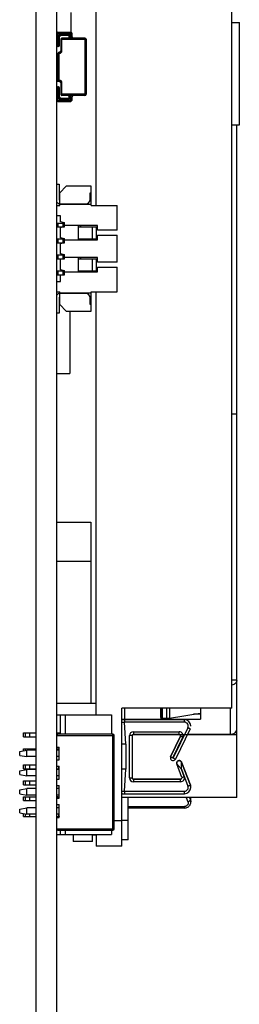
# Model space of a CAD drawing. Header units: millimetres. Extents: x 0 to 420, y 0 to 297.
# Tile 8 of 13: x 311 to 328, y 77 to 154. Entities that reach past the tile are written whole.
import ezdxf

# ---------------------------------------------------------------- set-up
doc = ezdxf.new("R2010")
doc.units = ezdxf.units.MM
doc.header["$LTSCALE"] = 23.1
doc.layers.add('00_COMPONENTS', color=7, linetype='CONTINUOUS')
doc.layers.add('05_ALL_CURVES', color=7, linetype='CONTINUOUS')

msp = doc.modelspace()

# ---------------------------------------------------------------- linework, layer by layer
at = {"layer": '00_COMPONENTS', "color": 7}
for p, q in [((312.428, 43.532), (312.428, 211.182)), ((314.028, 43.532), (314.028, 211.182)), ((327.728, 100.137), (327.728, 209.182)), ((317.128, 139.432), (317.128, 191.247)), ((315.145, 154.509), (315.145, 152.973)), ((327.728, 153.737), (328.328, 153.737)), ((328.328, 145.737), (328.328, 153.737)), ((314.128, 152.974), (315.128, 152.974)), ((314.258, 151.949), (314.258, 152.644)), ((314.342, 152.424), (314.342, 151.524)), ((314.358, 152.744), (314.898, 152.744)), ((316.228, 152.524), (314.442, 152.524)), ((314.998, 152.644), (314.998, 152.624)), ((315.228, 152.624), (315.228, 152.874)), ((316.328, 152.424), (316.328, 148.124)), ((314.158, 151.849), (314.128, 151.849)), ((314.128, 149.224), (314.128, 151.324)), ((314.242, 151.424), (314.228, 151.424)), ((314.028, 149.156), (314.155, 149.156)), ((314.158, 148.699), (314.128, 148.699)), ((314.228, 149.124), (314.242, 149.124)), ((314.258, 147.904), (314.258, 148.599)), ((314.342, 149.024), (314.342, 148.124)), ((314.898, 147.804), (314.358, 147.804)), ((316.228, 148.024), (314.442, 148.024)), ((314.998, 147.924), (314.998, 147.904)), ((315.228, 147.674), (315.228, 147.924)), ((314.128, 147.574), (315.128, 147.574)), ((327.728, 145.737), (328.328, 145.737)), ((328.128, 102.313), (328.128, 145.737)), ((314.028, 141.107), (314.208, 141.107)), ((314.208, 141.107), (314.208, 139.907)), ((314.778, 140.932), (314.278, 140.432)), ((316.728, 140.932), (314.778, 140.932)), ((316.728, 139.432), (316.728, 140.932)), ((314.278, 139.432), (314.278, 140.432)), ((316.658, 139.907), (316.658, 140.432)), ((316.658, 140.432), (316.728, 140.432)), ((314.028, 139.432), (314.278, 139.432)), ((314.278, 139.557), (316.308, 139.557)), ((314.278, 139.532), (316.728, 139.532)), ((316.728, 139.432), (318.758, 139.432)), ((318.758, 137.507), (318.758, 139.432)), ((314.328, 138.632), (314.028, 138.632)), ((314.328, 138.142), (314.328, 138.632)), ((314.028, 138.062), (314.628, 138.062)), ((314.528, 138.092), (314.328, 138.142)), ((314.528, 138.092), (314.628, 138.092)), ((314.628, 137.762), (314.628, 138.092)), ((317.228, 137.857), (314.628, 137.857)), ((315.728, 136.757), (315.728, 137.857)), ((317.228, 137.507), (317.228, 137.857)), ((314.028, 137.762), (314.628, 137.762)), ((314.328, 137.722), (314.488, 137.762)), ((314.328, 136.892), (314.328, 137.722)), ((315.728, 137.762), (317.228, 137.762)), ((316.828, 136.812), (316.828, 137.762)), ((317.128, 137.762), (317.128, 136.812)), ((318.758, 137.507), (317.228, 137.507)), ((317.228, 136.757), (317.228, 137.107)), ((317.228, 137.107), (318.758, 137.107)), ((318.758, 135.007), (318.758, 137.107)), ((314.028, 136.812), (314.628, 136.812)), ((314.028, 136.512), (314.488, 136.512)), ((314.528, 136.842), (314.328, 136.892)), ((314.328, 136.472), (314.528, 136.522)), ((314.328, 135.642), (314.328, 136.472)), ((314.528, 136.842), (314.628, 136.842)), ((314.528, 136.522), (314.628, 136.522)), ((314.628, 136.522), (314.628, 136.842)), ((314.628, 136.757), (317.228, 136.757)), ((315.728, 136.812), (317.228, 136.812)), ((314.028, 135.562), (314.628, 135.562)), ((314.528, 135.592), (314.328, 135.642)), ((314.528, 135.592), (314.628, 135.592)), ((314.628, 135.262), (314.628, 135.592)), ((314.028, 135.262), (314.628, 135.262)), ((314.328, 135.222), (314.488, 135.262)), ((314.328, 134.392), (314.328, 135.222)), ((317.228, 135.357), (314.628, 135.357)), ((315.728, 134.257), (315.728, 135.357)), ((315.728, 135.262), (317.228, 135.262)), ((316.828, 134.312), (316.828, 135.262)), ((317.128, 135.262), (317.128, 134.312)), ((317.228, 135.007), (317.228, 135.357)), ((318.758, 135.007), (317.228, 135.007)), ((314.028, 134.312), (314.628, 134.312)), ((314.028, 134.012), (314.488, 134.012)), ((314.528, 134.342), (314.328, 134.392)), ((314.328, 133.972), (314.528, 134.022)), ((314.328, 133.482), (314.328, 133.972)), ((314.528, 134.342), (314.628, 134.342)), ((314.528, 134.022), (314.628, 134.022)), ((314.628, 134.022), (314.628, 134.342)), ((314.628, 134.257), (317.228, 134.257)), ((315.728, 134.312), (317.228, 134.312)), ((317.228, 134.257), (317.228, 134.607)), ((317.228, 134.607), (318.758, 134.607)), ((318.758, 132.682), (318.758, 134.607)), ((314.028, 133.482), (314.328, 133.482)), ((314.028, 132.682), (314.278, 132.682)), ((314.278, 131.682), (314.278, 132.682)), ((316.728, 132.582), (314.278, 132.582)), ((316.308, 132.557), (314.278, 132.557)), ((316.728, 131.182), (316.728, 132.682)), ((316.728, 132.682), (318.758, 132.682)), ((317.128, 99.6), (317.128, 132.682)), ((314.208, 132.207), (314.208, 131.007)), ((314.208, 132.142), (314.278, 132.142)), ((314.278, 131.682), (314.778, 131.182)), ((316.658, 131.682), (316.658, 132.207)), ((316.728, 131.682), (316.658, 131.682)), ((314.208, 131.007), (314.028, 131.007)), ((314.778, 131.182), (316.728, 131.182)), ((315.044, 131.182), (315.044, 126.288)), ((314.028, 126.288), (315.044, 126.288)), ((314.028, 114.674), (316.695, 114.674)), ((316.695, 114.674), (316.695, 100.51)), ((314.028, 111.626), (316.695, 111.626)), ((328.128, 102.313), (327.728, 102.313)), ((328.128, 98.477), (328.128, 102.307)), ((314.028, 100.51), (317.128, 100.51)), ((319.128, 89.337), (319.128, 100.137)), ((327.728, 100.137), (319.128, 100.137)), ((319.328, 100.137), (319.328, 99.24)), ((322.178, 100.137), (322.178, 99.273)), ((322.188, 99.414), (322.188, 100.137)), ((322.288, 100.137), (322.288, 99.343)), ((325.278, 100.137), (325.278, 99.273)), ((314.028, 99.6), (318.328, 99.6)), ((314.328, 98.09), (314.328, 99.6)), ((314.728, 98.09), (314.728, 99.6)), ((318.328, 99.6), (318.328, 98.09)), ((322.188, 99.414), (322.278, 99.345)), ((322.278, 99.345), (322.804, 99.345)), ((322.288, 99.343), (322.278, 99.345)), ((322.288, 99.343), (322.663, 99.343)), ((322.87, 99.354), (325.269, 99.745)), ((325.278, 99.658), (324.736, 99.658)), ((319.236, 99.24), (319.234, 99.24)), ((319.239, 99.24), (319.236, 99.24)), ((319.247, 99.24), (319.239, 99.24)), ((319.282, 99.24), (319.247, 99.24)), ((324.028, 99.24), (319.282, 99.24)), ((319.338, 99.234), (324.028, 99.234)), ((322.178, 99.273), (325.278, 99.273)), ((324.528, 98.734), (324.528, 98.74)), ((311.428, 97.9), (311.428, 98.2)), ((311.428, 98.2), (312.428, 98.2)), ((311.428, 97.9), (312.428, 97.9)), ((311.924, 97.9), (311.924, 98.2)), ((314.028, 98.24), (314.178, 98.21)), ((314.028, 98.2), (314.328, 98.2)), ((318.428, 98.09), (314.128, 98.09)), ((314.178, 98.21), (314.328, 98.21)), ((318.528, 90.69), (318.528, 97.99)), ((319.928, 97.984), (319.928, 94.684)), ((319.965, 98.062), (328.128, 98.062)), ((323.628, 98.084), (320.028, 98.084)), ((323.718, 97.947), (322.948, 96.339)), ((322.948, 96.333), (323.718, 97.941)), ((324.477, 98.515), (323.324, 96.152)), ((324.268, 98.092), (327.628, 98.092)), ((324.475, 98.516), (324.477, 98.521)), ((327.628, 98.062), (327.628, 98.092)), ((328.128, 93.137), (328.128, 98.466)), ((314.028, 97.09), (314.228, 97.09)), ((314.228, 96.09), (314.228, 97.09)), ((311.128, 96.74), (311.695, 96.84)), ((311.128, 96.44), (311.128, 96.739)), ((311.128, 96.44), (311.695, 96.34)), ((311.428, 96.793), (311.428, 96.95)), ((311.428, 96.95), (312.428, 96.95)), ((312.428, 96.84), (311.695, 96.84)), ((312.428, 96.34), (311.695, 96.34)), ((311.924, 96.84), (311.924, 96.95)), ((314.028, 96.99), (314.178, 96.96)), ((314.028, 96.95), (314.228, 96.95)), ((314.228, 96.84), (314.028, 96.84)), ((314.228, 96.34), (314.028, 96.34)), ((314.178, 96.96), (314.228, 96.96)), ((322.928, 96.243), (322.928, 96.249)), ((311.428, 95.4), (311.428, 95.7)), ((311.428, 95.7), (312.428, 95.7)), ((311.924, 95.4), (311.924, 95.7)), ((314.028, 96.09), (314.228, 96.09)), ((314.028, 95.59), (314.228, 95.59)), ((314.228, 94.59), (314.228, 95.59)), ((323.428, 95.839), (323.428, 95.845)), ((323.822, 94.718), (323.439, 95.772)), ((324.494, 94.119), (323.805, 95.915)), ((323.805, 95.909), (324.494, 94.113)), ((311.128, 95.24), (311.695, 95.34)), ((311.128, 94.94), (311.128, 95.239)), ((311.128, 94.94), (311.695, 94.84)), ((311.428, 95.4), (312.428, 95.4)), ((312.428, 95.34), (311.695, 95.34)), ((312.428, 94.84), (311.695, 94.84)), ((314.028, 95.4), (314.228, 95.4)), ((314.178, 95.39), (314.028, 95.36)), ((314.228, 95.34), (314.028, 95.34)), ((314.228, 94.84), (314.028, 94.84)), ((314.228, 95.39), (314.178, 95.39)), ((311.428, 94.15), (311.428, 94.45)), ((311.428, 94.45), (312.428, 94.45)), ((311.428, 94.15), (312.428, 94.15)), ((311.924, 94.15), (311.924, 94.45)), ((314.028, 94.59), (314.228, 94.59)), ((314.028, 94.09), (314.228, 94.09)), ((314.228, 93.09), (314.228, 94.09)), ((323.728, 94.59), (320.028, 94.59)), ((320.028, 94.584), (323.728, 94.584)), ((324.528, 93.934), (324.528, 93.94)), ((311.128, 93.74), (311.695, 93.84)), ((311.128, 93.44), (311.128, 93.739)), ((311.128, 93.44), (311.695, 93.34)), ((311.428, 92.9), (311.428, 93.2)), ((311.428, 93.2), (312.428, 93.2)), ((312.428, 93.84), (311.695, 93.84)), ((312.428, 93.34), (311.695, 93.34)), ((311.924, 92.9), (311.924, 93.2)), ((314.228, 93.84), (314.028, 93.84)), ((314.228, 93.34), (314.028, 93.34)), ((314.028, 93.24), (314.178, 93.21)), ((314.028, 93.2), (314.228, 93.2)), ((314.178, 93.21), (314.228, 93.21)), ((319.236, 93.435), (319.238, 93.435)), ((319.238, 93.435), (319.241, 93.435)), ((319.241, 93.435), (319.243, 93.435)), ((319.243, 93.435), (319.257, 93.434)), ((319.257, 93.434), (324.028, 93.434)), ((311.428, 92.9), (312.428, 92.9)), ((314.028, 93.09), (314.228, 93.09)), ((314.028, 92.59), (314.228, 92.59)), ((314.228, 91.59), (314.228, 92.59)), ((328.128, 93.137), (319.128, 93.137)), ((319.628, 89.828), (319.628, 93.137)), ((324.528, 92.798), (324.528, 93.137)), ((311.128, 92.24), (311.695, 92.34)), ((311.128, 91.94), (311.128, 92.239)), ((311.128, 91.94), (311.695, 91.84)), ((311.428, 91.65), (311.428, 91.887)), ((311.428, 91.65), (312.428, 91.65)), ((312.428, 92.34), (311.695, 92.34)), ((312.428, 91.84), (311.695, 91.84)), ((311.924, 91.65), (311.924, 91.84)), ((314.228, 92.34), (314.028, 92.34)), ((314.228, 91.84), (314.028, 91.84)), ((314.028, 91.65), (314.228, 91.65)), ((314.178, 91.64), (314.028, 91.61)), ((314.228, 91.64), (314.178, 91.64)), ((314.208, 91.65), (314.208, 91.64)), ((324.028, 92.324), (319.628, 92.324)), ((314.028, 91.59), (314.228, 91.59)), ((314.028, 90.25), (318.328, 90.25)), ((314.128, 90.59), (318.428, 90.59)), ((314.328, 90.25), (314.328, 90.59)), ((314.728, 90.25), (314.728, 90.59)), ((315.324, 90.25), (315.324, 89.719)), ((316.823, 89.719), (316.823, 90.25)), ((316.823, 90.239), (317.128, 90.239)), ((317.128, 90.25), (317.128, 89.337)), ((318.328, 90.59), (318.328, 90.25)), ((316.823, 89.719), (315.324, 89.719)), ((319.128, 89.337), (317.128, 89.337)), ((319.628, 89.828), (319.128, 89.828))]:
    msp.add_line(p, q, dxfattribs=at)
at = {"layer": '00_COMPONENTS', "color": 4}
for p, q in [((314.028, 152.874), (315.228, 152.874)), ((314.128, 151.849), (314.128, 152.974)), ((314.158, 151.849), (314.158, 152.644)), ((314.158, 152.644), (314.258, 152.644)), ((314.342, 152.424), (316.328, 152.424)), ((314.358, 152.744), (314.358, 152.844)), ((314.358, 152.844), (314.898, 152.844)), ((314.442, 151.524), (314.442, 152.524)), ((314.898, 152.844), (314.898, 152.744)), ((314.998, 152.644), (315.098, 152.644)), ((314.998, 152.624), (315.228, 152.624)), ((315.098, 152.524), (315.098, 152.644)), ((315.128, 152.524), (315.128, 152.974)), ((316.228, 152.524), (316.228, 148.024)), ((314.258, 151.949), (314.028, 151.949)), ((314.128, 151.324), (314.242, 151.324)), ((314.228, 149.124), (314.228, 151.424)), ((314.242, 151.424), (314.242, 151.324)), ((314.442, 151.524), (314.342, 151.524)), ((314.028, 148.599), (314.258, 148.599)), ((314.128, 149.224), (314.242, 149.224)), ((314.128, 147.574), (314.128, 148.699)), ((314.158, 147.904), (314.158, 148.699)), ((314.242, 149.224), (314.242, 149.124)), ((314.342, 149.024), (314.442, 149.024)), ((314.442, 148.024), (314.442, 149.024)), ((314.258, 147.904), (314.158, 147.904)), ((316.328, 148.124), (314.342, 148.124)), ((314.358, 147.704), (314.358, 147.804)), ((314.898, 147.804), (314.898, 147.704)), ((314.998, 147.924), (315.228, 147.924)), ((315.098, 147.904), (314.998, 147.904)), ((315.098, 147.904), (315.098, 148.024)), ((315.128, 147.574), (315.128, 148.024)), ((314.028, 147.674), (315.228, 147.674)), ((314.898, 147.704), (314.358, 147.704)), ((314.118, 138.062), (314.118, 137.762)), ((314.528, 137.762), (314.528, 138.062)), ((315.757, 137.762), (315.757, 137.857)), ((315.899, 137.857), (315.899, 137.762)), ((314.118, 136.812), (314.118, 136.512)), ((314.528, 136.522), (314.528, 136.812)), ((315.757, 136.757), (315.757, 136.812)), ((315.899, 136.812), (315.899, 136.757)), ((314.118, 135.562), (314.118, 135.262)), ((314.528, 135.262), (314.528, 135.562)), ((315.757, 135.262), (315.757, 135.357)), ((315.899, 135.357), (315.899, 135.262)), ((314.118, 134.312), (314.118, 134.012)), ((314.528, 134.022), (314.528, 134.312)), ((315.757, 134.257), (315.757, 134.312)), ((315.899, 134.312), (315.899, 134.257)), ((327.728, 123.137), (328.128, 123.137)), ((322.663, 99.343), (322.663, 100.137)), ((322.87, 100.137), (322.87, 99.354)), ((327.628, 98.092), (327.628, 100.137)), ((319.238, 99.24), (319.238, 99.235)), ((319.338, 99.24), (319.328, 99.24)), ((319.338, 99.234), (319.338, 99.034)), ((319.428, 97.316), (319.338, 99.034)), ((324.028, 99.034), (319.338, 99.034)), ((324.297, 98.602), (323.145, 96.239)), ((324.028, 99.034), (324.028, 99.24)), ((311.548, 98.2), (311.548, 97.9)), ((314.028, 97.99), (318.528, 97.99)), ((314.193, 98.09), (314.193, 98.2)), ((318.428, 90.59), (318.428, 98.09)), ((319.728, 94.684), (319.728, 97.984)), ((319.928, 97.984), (319.921, 97.984)), ((320.028, 98.284), (320.028, 98.084)), ((320.028, 98.284), (323.628, 98.284)), ((323.129, 96.246), (323.898, 97.854)), ((323.628, 98.084), (323.628, 98.284)), ((323.718, 97.941), (323.718, 97.947)), ((319.428, 97.316), (319.428, 95.351)), ((311.548, 96.95), (311.548, 96.814)), ((314.193, 96.84), (314.193, 96.95)), ((322.948, 96.339), (322.948, 96.333)), ((311.548, 95.7), (311.548, 95.4)), ((314.193, 95.4), (314.193, 95.59)), ((323.801, 95.36), (323.805, 95.909)), ((323.805, 95.915), (323.805, 95.909)), ((319.338, 93.634), (319.428, 95.351)), ((323.801, 95.36), (324.308, 94.041)), ((324.01, 94.786), (323.801, 95.36)), ((311.548, 94.45), (311.548, 94.15)), ((320.028, 94.59), (320.028, 94.384)), ((323.728, 94.384), (320.028, 94.384)), ((323.728, 94.384), (323.728, 94.59)), ((324.494, 94.113), (324.494, 94.119)), ((311.548, 93.2), (311.548, 92.9)), ((314.193, 93.09), (314.193, 93.2)), ((319.338, 93.634), (319.338, 93.434)), ((319.338, 93.634), (324.028, 93.634)), ((324.028, 93.434), (324.028, 93.634)), ((319.628, 92.443), (324.028, 92.443)), ((324.028, 92.324), (324.028, 92.443)), ((324.173, 93.137), (324.308, 92.816)), ((324.421, 93.137), (324.494, 92.962)), ((324.494, 92.962), (324.494, 93.137)), ((311.548, 91.866), (311.548, 91.65)), ((314.193, 91.65), (314.193, 91.84)), ((318.528, 91.337), (319.128, 91.337)), ((319.128, 91.364), (319.628, 91.364)), ((314.028, 90.69), (318.528, 90.69))]:
    msp.add_line(p, q, dxfattribs=at)
at = {"layer": '00_COMPONENTS', "color": 7}
for points in [[(319.234, 99.24), (319.233, 99.239), (319.231, 99.239), (319.229, 99.239), (319.227, 99.239), (319.224, 99.239), (319.221, 99.239), (319.218, 99.238), (319.215, 99.238), (319.211, 99.238), (319.208, 99.237), (319.205, 99.237), (319.202, 99.236), (319.198, 99.235), (319.195, 99.235), (319.191, 99.234), (319.188, 99.233), (319.184, 99.232), (319.181, 99.231), (319.177, 99.23), (319.174, 99.229), (319.17, 99.228), (319.166, 99.226), (319.163, 99.225), (319.159, 99.223), (319.155, 99.222), (319.152, 99.22), (319.148, 99.218), (319.145, 99.216), (319.141, 99.214), (319.137, 99.212), (319.134, 99.21), (319.13, 99.208), (319.128, 99.206)], [(319.128, 93.468), (319.128, 93.468), (319.131, 93.466), (319.134, 93.464), (319.137, 93.462), (319.141, 93.46), (319.144, 93.458), (319.147, 93.457), (319.15, 93.455), (319.153, 93.454), (319.157, 93.452), (319.16, 93.451), (319.163, 93.449), (319.166, 93.448), (319.17, 93.447), (319.173, 93.446), (319.176, 93.445), (319.179, 93.444), (319.183, 93.443), (319.186, 93.442), (319.189, 93.441), (319.192, 93.44), (319.195, 93.439), (319.198, 93.439), (319.202, 93.438), (319.205, 93.437), (319.208, 93.437), (319.211, 93.437), (319.214, 93.436), (319.217, 93.436), (319.22, 93.436), (319.222, 93.435), (319.225, 93.435), (319.227, 93.435), (319.23, 93.435), (319.232, 93.435), (319.233, 93.435), (319.236, 93.435)]]:
    msp.add_lwpolyline(points, dxfattribs=at)
for centre, radius, start, end in [((314.128, 152.874), 0.1, 90, 180), ((314.358, 152.644), 0.1, 90, 180), ((314.442, 152.424), 0.1, 90, 180), ((314.898, 152.644), 0.1, 0, 90), ((314.898, 152.624), 0.1, 270, 360), ((315.128, 152.874), 0.1, 0, 90), ((315.328, 152.624), 0.1, 180, 270), ((316.228, 152.424), 0.1, 0, 90), ((314.128, 151.949), 0.1, 180, 270), ((314.158, 151.949), 0.1, 270, 360), ((314.228, 151.324), 0.1, 90, 180), ((314.242, 151.524), 0.1, 270, 360), ((314.128, 148.599), 0.1, 90, 180), ((314.228, 149.224), 0.1, 180, 270), ((314.158, 148.599), 0.1, 0, 90), ((314.242, 149.024), 0.1, 0, 90), ((314.358, 147.904), 0.1, 180, 270), ((314.442, 148.124), 0.1, 180, 270), ((314.898, 147.924), 0.1, 0, 90), ((314.898, 147.904), 0.1, 270, 360), ((315.328, 147.924), 0.1, 90, 180), ((316.228, 148.124), 0.1, 270, 360), ((314.128, 147.674), 0.1, 180, 270), ((315.128, 147.674), 0.1, 270, 360), ((314.308, 139.907), 0.35, 216.82027, 265.0829), ((314.308, 139.907), 0.1, 180, 252.5424), ((316.308, 139.907), 0.35, 270, 360), ((314.308, 132.207), 0.35, 94.9171, 143.17967), ((316.308, 132.207), 0.35, 0, 90), ((314.308, 132.207), 0.1, 107.4576, 180), ((322.665, 100.612), 1.275, 276.25579, 279.26401), ((324.028, 98.74), 0.5, 0.00091, 89.99939), ((314.128, 97.99), 0.1, 90, 180), ((318.428, 97.99), 0.1, 0, 90), ((320.028, 97.984), 0.1, 90.00302, 179.99667), ((327.628, 98.736), 0.643, 270.01373, 276.07264), ((327.838, 98.477), 0.29, 357.84468, 359.99876), ((323.138, 96.248), 0.21, 159.29504, 177.95141), ((323.137, 96.249), 0.209, 178.02318, 179.99878), ((323.137, 96.243), 0.209, 180.00067, 333.99976), ((323.136, 96.249), 0.208, 154.42314, 159.2461), ((323.628, 95.839), 0.2, 171.9953, 179.93632), ((323.628, 95.844), 0.2, 179.00251, 179.93814), ((320.028, 94.69), 0.101, 183.25534, 197.94067), ((320.028, 94.684), 0.1, 180.00333, 269.99698), ((320.028, 94.691), 0.101, 258.02027, 263.97101), ((320.028, 94.69), 0.0996, 263.96542, 269.98716), ((324.028, 93.934), 0.5, 270.00051, 359.99933), ((324.031, 93.941), 0.497, 20.38952, 21), ((324.028, 93.94), 0.5, 0.4475, 20.39077), ((324.027, 93.94), 0.5, 0.001, 0.44526), ((314.128, 90.69), 0.1, 180, 270), ((318.428, 90.69), 0.1, 270, 360)]:
    msp.add_arc(centre, radius, start, end, dxfattribs=at)
at = {"layer": '00_COMPONENTS', "color": 4}
for centre, radius, start, end in [((314.358, 152.644), 0.2, 90, 180), ((314.898, 152.644), 0.2, 0, 90), ((314.242, 151.524), 0.2, 270, 360), ((314.242, 149.024), 0.2, 0, 90), ((314.358, 147.904), 0.2, 180, 270), ((314.898, 147.904), 0.2, 270, 360), ((319.238, 99.04), 0.2, 90.00415, 123.62237), ((319.238, 99.035), 0.2, 90.00415, 123.62441), ((317.129, 162.314), 63.319, 271.80877, 271.99967), ((324.028, 98.734), 0.5, 0.64162, 89.99952), ((324.028, 98.734), 0.3, 334.00051, 89.99977), ((324.029, 98.734), 0.499, 0.00456, 0.6469), ((320.028, 97.984), 0.3, 90.00053, 179.99915), ((323.628, 97.984), 0.3, 334.41718, 89.99977), ((323.137, 96.243), 0.209, 154.41406, 177.43502), ((323.136, 96.243), 0.209, 177.43521, 179.98555), ((323.137, 96.243), 0.00889, 269.98899, 334.01073), ((320.028, 94.684), 0.3, 180.00085, 269.99947), ((323.728, 94.684), 0.3, 270.00019, 19.93507), ((323.728, 94.69), 0.1, 270.00435, 359.99588), ((323.728, 94.684), 0.1, 270.00435, 359.99588), ((324.028, 93.934), 0.3, 270.00019, 20.99952), ((324.028, 93.934), 0.5, 0.00318, 20.99696), ((321.921, 168.389), 74.8, 267.86007, 268.02168)]:
    msp.add_arc(centre, radius, start, end, dxfattribs=at)
at = {"layer": '00_COMPONENTS', "color": 7}
msp.add_ellipse((322.663, 99.475), major_axis=(1, 0), ratio=0.131334, start_param=-1.570796, end_param=-1.429257, dxfattribs=at)
for points, knots in [([(328.128, 102.307), (328.128, 102.263), (328.106, 102.171), (328.018, 102.055), (327.887, 101.969), (327.783, 101.939), (327.728, 101.93)], [0, 0, 0, 0, 0.222699, 0.46092, 0.720944, 1, 1, 1, 1]), ([(327.696, 98.096), (327.768, 98.104), (327.906, 98.142), (328.02, 98.231), (328.06, 98.284)], [0, 0, 0, 0, 0.524392, 1, 1, 1, 1]), ([(328.06, 98.284), (328.07, 98.298), (328.106, 98.352), (328.126, 98.418), (328.127, 98.466)], [0, 0, 0, 0, 0.260317, 1, 1, 1, 1]), ([(319.428, 97.316), (319.408, 97.316), (319.37, 97.315), (319.314, 97.314), (319.27, 97.312), (319.238, 97.312), (319.216, 97.311), (319.197, 97.311), (319.179, 97.31), (319.164, 97.31), (319.153, 97.31), (319.145, 97.31), (319.141, 97.31), (319.137, 97.31), (319.134, 97.31), (319.131, 97.31), (319.13, 97.31), (319.129, 97.31), (319.128, 97.31), (319.128, 97.31), (319.128, 97.31), (319.128, 97.31)], [0, 0, 0, 0, 0.195005, 0.38267, 0.55551, 0.634333, 0.707063, 0.772965, 0.831433, 0.881893, 0.923848, 0.941518, 0.956923, 0.970017, 0.980766, 0.989153, 0.995163, 0.997271, 0.99878, 0.999689, 1, 1, 1, 1]), ([(311.695, 96.34), (311.694, 96.34), (311.695, 96.343), (311.695, 96.345), (311.695, 96.352), (311.695, 96.36), (311.696, 96.37), (311.696, 96.388), (311.697, 96.415), (311.697, 96.453), (311.696, 96.496), (311.695, 96.542), (311.695, 96.574), (311.695, 96.59)], [0, 0, 0, 0, 0.00471, 0.018864, 0.042469, 0.075478, 0.117504, 0.168014, 0.292364, 0.444316, 0.618463, 0.80657, 1, 1, 1, 1]), ([(311.695, 96.59), (311.695, 96.622), (311.696, 96.668), (311.698, 96.727), (311.698, 96.764), (311.697, 96.792), (311.697, 96.81), (311.696, 96.82), (311.695, 96.828), (311.695, 96.834), (311.694, 96.837), (311.695, 96.84), (311.695, 96.84)], [0, 0, 0, 0, 0.381478, 0.555565, 0.707454, 0.831817, 0.882352, 0.924406, 0.957434, 0.981063, 0.995251, 1, 1, 1, 1]), ([(323.623, 96.04), (323.598, 96.04), (323.547, 96.03), (323.483, 95.987), (323.439, 95.924), (323.428, 95.873), (323.428, 95.848)], [0, 0, 0, 0, 0.24997, 0.500001, 0.749983, 1, 1, 1, 1]), ([(323.805, 95.915), (323.798, 95.933), (323.778, 95.967), (323.735, 96.008), (323.682, 96.034), (323.642, 96.04), (323.623, 96.04)], [0, 0, 0, 0, 0.249966, 0.500041, 0.74996, 1, 1, 1, 1]), ([(311.695, 94.84), (311.694, 94.84), (311.695, 94.843), (311.695, 94.845), (311.695, 94.852), (311.695, 94.86), (311.696, 94.87), (311.696, 94.888), (311.697, 94.915), (311.697, 94.953), (311.696, 94.996), (311.695, 95.042), (311.695, 95.074), (311.695, 95.09)], [0, 0, 0, 0, 0.00471, 0.018864, 0.042469, 0.075478, 0.117504, 0.168014, 0.292364, 0.444316, 0.618463, 0.80657, 1, 1, 1, 1]), ([(311.695, 95.09), (311.695, 95.122), (311.696, 95.168), (311.698, 95.227), (311.698, 95.264), (311.697, 95.292), (311.697, 95.31), (311.696, 95.32), (311.695, 95.328), (311.695, 95.334), (311.694, 95.337), (311.695, 95.34), (311.695, 95.34)], [0, 0, 0, 0, 0.381478, 0.555565, 0.707454, 0.831817, 0.882352, 0.924406, 0.957434, 0.981063, 0.995251, 1, 1, 1, 1]), ([(319.428, 95.351), (319.408, 95.351), (319.37, 95.352), (319.314, 95.354), (319.27, 95.355), (319.238, 95.356), (319.216, 95.357), (319.197, 95.357), (319.179, 95.358), (319.164, 95.358), (319.153, 95.359), (319.145, 95.359), (319.141, 95.359), (319.137, 95.359), (319.134, 95.359), (319.131, 95.359), (319.13, 95.359), (319.129, 95.36), (319.128, 95.36), (319.128, 95.36), (319.128, 95.36), (319.128, 95.36)], [0, 0, 0, 0, 0.194975, 0.382618, 0.555444, 0.634264, 0.706992, 0.772896, 0.831367, 0.881833, 0.923796, 0.941471, 0.956881, 0.969981, 0.980736, 0.98913, 0.995147, 0.997259, 0.998772, 0.999685, 1, 1, 1, 1]), ([(320.007, 94.592), (319.99, 94.596), (319.958, 94.612), (319.938, 94.643), (319.933, 94.659)], [0, 0, 0, 0, 0.500053, 1, 1, 1, 1]), ([(311.695, 93.34), (311.694, 93.34), (311.695, 93.343), (311.695, 93.345), (311.695, 93.352), (311.695, 93.36), (311.696, 93.37), (311.696, 93.388), (311.697, 93.415), (311.697, 93.453), (311.696, 93.496), (311.695, 93.542), (311.695, 93.574), (311.695, 93.59)], [0, 0, 0, 0, 0.00471, 0.018864, 0.042469, 0.075478, 0.117504, 0.168014, 0.292364, 0.444316, 0.618463, 0.80657, 1, 1, 1, 1]), ([(311.695, 93.59), (311.695, 93.622), (311.696, 93.668), (311.698, 93.727), (311.698, 93.764), (311.697, 93.792), (311.697, 93.81), (311.696, 93.82), (311.695, 93.828), (311.695, 93.834), (311.694, 93.837), (311.695, 93.84), (311.695, 93.84)], [0, 0, 0, 0, 0.381478, 0.555565, 0.707454, 0.831817, 0.882352, 0.924406, 0.957434, 0.981063, 0.995251, 1, 1, 1, 1]), ([(324.028, 92.324), (324.06, 92.324), (324.125, 92.33), (324.218, 92.356), (324.305, 92.4), (324.381, 92.458), (324.444, 92.531), (324.492, 92.613), (324.521, 92.704), (324.528, 92.767), (324.528, 92.798)], [0, 0, 0, 0, 0.12686, 0.253445, 0.379437, 0.504739, 0.629317, 0.753259, 0.876756, 1, 1, 1, 1]), ([(311.695, 91.84), (311.694, 91.84), (311.695, 91.843), (311.695, 91.845), (311.695, 91.852), (311.695, 91.86), (311.696, 91.87), (311.696, 91.888), (311.697, 91.915), (311.697, 91.953), (311.696, 91.996), (311.695, 92.042), (311.695, 92.074), (311.695, 92.09)], [0, 0, 0, 0, 0.00471, 0.018864, 0.042469, 0.075478, 0.117504, 0.168014, 0.292364, 0.444316, 0.618463, 0.80657, 1, 1, 1, 1]), ([(311.695, 92.09), (311.695, 92.122), (311.696, 92.168), (311.698, 92.227), (311.698, 92.264), (311.697, 92.292), (311.697, 92.31), (311.696, 92.32), (311.695, 92.328), (311.695, 92.334), (311.694, 92.337), (311.695, 92.34), (311.695, 92.34)], [0, 0, 0, 0, 0.381478, 0.555565, 0.707454, 0.831817, 0.882352, 0.924406, 0.957434, 0.981063, 0.995251, 1, 1, 1, 1])]:
    msp.add_open_spline(points, degree=3, knots=knots, dxfattribs=at)
at = {"layer": '00_COMPONENTS', "color": 4}
for points, knots in [([(319.328, 99.24), (319.322, 99.24), (319.31, 99.24), (319.294, 99.24), (319.278, 99.24), (319.267, 99.24), (319.258, 99.24), (319.253, 99.24), (319.249, 99.24), (319.245, 99.24), (319.242, 99.24), (319.24, 99.24), (319.239, 99.24), (319.239, 99.24), (319.239, 99.24), (319.238, 99.24), (319.238, 99.24)], [0, 0, 0, 0, 0.200458, 0.390215, 0.562913, 0.712921, 0.777827, 0.835193, 0.884578, 0.925605, 0.957899, 0.981171, 0.989372, 0.995255, 0.998803, 1, 1, 1, 1]), ([(319.238, 99.235), (319.238, 99.235), (319.239, 99.235), (319.239, 99.235), (319.24, 99.235), (319.241, 99.235), (319.243, 99.235), (319.246, 99.234), (319.25, 99.234), (319.256, 99.234), (319.261, 99.234), (319.271, 99.234), (319.284, 99.234), (319.301, 99.234), (319.319, 99.234), (319.332, 99.234), (319.338, 99.234)], [0, 0, 0, 0, 0.00123, 0.004875, 0.010921, 0.019344, 0.043239, 0.07636, 0.118354, 0.168803, 0.227283, 0.293217, 0.444707, 0.617518, 0.805211, 1, 1, 1, 1]), ([(324.477, 98.515), (324.477, 98.515), (324.477, 98.515), (324.476, 98.515), (324.475, 98.516), (324.474, 98.517), (324.472, 98.518), (324.468, 98.519), (324.463, 98.522), (324.455, 98.525), (324.446, 98.53), (324.436, 98.535), (324.424, 98.541), (324.411, 98.547), (324.392, 98.556), (324.365, 98.569), (324.332, 98.585), (324.309, 98.596), (324.297, 98.602)], [0, 0, 0, 0, 0.001149, 0.004704, 0.010653, 0.018982, 0.029677, 0.04272, 0.075706, 0.117587, 0.167991, 0.226422, 0.292309, 0.365044, 0.443895, 0.616855, 0.804723, 1, 1, 1, 1]), ([(319.921, 97.984), (319.897, 97.984), (319.833, 97.984), (319.768, 97.984), (319.728, 97.984)], [0, 0, 0, 0, 0.369783, 1, 1, 1, 1]), ([(323.898, 97.854), (323.887, 97.86), (323.864, 97.871), (323.83, 97.887), (323.804, 97.899), (323.784, 97.909), (323.771, 97.915), (323.759, 97.921), (323.749, 97.926), (323.74, 97.93), (323.732, 97.934), (323.727, 97.937), (323.723, 97.938), (323.721, 97.939), (323.72, 97.94), (323.719, 97.941), (323.718, 97.941), (323.718, 97.941), (323.718, 97.941)], [0, 0, 0, 0, 0.194774, 0.382267, 0.554997, 0.63379, 0.706505, 0.772411, 0.830901, 0.881402, 0.923417, 0.956572, 0.969714, 0.980515, 0.988959, 0.995031, 0.998715, 1, 1, 1, 1]), ([(322.948, 96.333), (322.948, 96.333), (322.949, 96.333), (322.949, 96.333), (322.95, 96.332), (322.952, 96.332), (322.954, 96.331), (322.957, 96.329), (322.962, 96.326), (322.97, 96.323), (322.979, 96.318), (322.99, 96.313), (323.001, 96.307), (323.014, 96.301), (323.034, 96.292), (323.06, 96.279), (323.094, 96.263), (323.117, 96.252), (323.129, 96.246)], [0, 0, 0, 0, 0.001285, 0.004969, 0.011041, 0.019485, 0.030286, 0.043428, 0.076583, 0.118598, 0.169099, 0.227589, 0.293494, 0.36621, 0.445003, 0.617733, 0.805226, 1, 1, 1, 1]), ([(323.137, 96.234), (323.134, 96.234), (323.128, 96.237), (323.127, 96.244), (323.129, 96.246)], [0, 0, 0, 0, 0.500001, 1, 1, 1, 1]), ([(323.145, 96.239), (323.156, 96.233), (323.179, 96.222), (323.212, 96.206), (323.239, 96.193), (323.258, 96.183), (323.271, 96.177), (323.283, 96.171), (323.294, 96.166), (323.303, 96.162), (323.31, 96.158), (323.315, 96.156), (323.319, 96.154), (323.321, 96.153), (323.322, 96.153), (323.323, 96.152), (323.324, 96.152), (323.324, 96.152), (323.324, 96.152)], [0, 0, 0, 0, 0.195277, 0.383145, 0.556105, 0.634956, 0.707691, 0.773578, 0.832009, 0.882413, 0.924294, 0.95728, 0.970323, 0.981018, 0.989347, 0.995296, 0.998851, 1, 1, 1, 1]), ([(323.43, 95.867), (323.433, 95.89), (323.448, 95.935), (323.493, 95.989), (323.553, 96.026), (323.6, 96.034), (323.623, 96.034)], [0, 0, 0, 0, 0.249957, 0.499996, 0.749998, 1, 1, 1, 1]), ([(323.801, 95.36), (323.784, 95.38), (323.75, 95.418), (323.699, 95.476), (323.649, 95.534), (323.607, 95.581), (323.574, 95.619), (323.55, 95.647), (323.526, 95.674), (323.507, 95.696), (323.492, 95.713), (323.481, 95.725), (323.471, 95.736), (323.461, 95.747), (323.454, 95.755), (323.449, 95.761), (323.446, 95.765), (323.443, 95.768), (323.441, 95.77), (323.44, 95.772), (323.439, 95.772), (323.439, 95.772)], [0, 0, 0, 0, 0.141093, 0.28181, 0.421658, 0.559916, 0.628089, 0.695301, 0.761117, 0.824834, 0.855558, 0.88527, 0.91354, 0.9398, 0.963149, 0.973367, 0.982303, 0.989656, 0.995145, 0.998623, 1, 1, 1, 1]), ([(323.623, 96.034), (323.642, 96.034), (323.682, 96.028), (323.735, 96.002), (323.778, 95.962), (323.798, 95.927), (323.805, 95.909)], [0, 0, 0, 0, 0.25004, 0.499959, 0.750034, 1, 1, 1, 1]), ([(319.728, 94.684), (319.741, 94.684), (319.766, 94.684), (319.803, 94.684), (319.833, 94.684), (319.854, 94.684), (319.869, 94.684), (319.882, 94.684), (319.893, 94.684), (319.904, 94.684), (319.912, 94.684), (319.918, 94.684), (319.922, 94.684), (319.924, 94.684), (319.925, 94.684), (319.927, 94.684), (319.927, 94.684), (319.928, 94.684), (319.928, 94.684)], [0, 0, 0, 0, 0.195022, 0.382701, 0.555544, 0.634365, 0.70709, 0.772986, 0.831447, 0.881899, 0.923848, 0.956919, 0.970012, 0.980761, 0.989149, 0.99516, 0.99878, 1, 1, 1, 1]), ([(323.822, 94.718), (323.822, 94.718), (323.822, 94.719), (323.823, 94.719), (323.824, 94.719), (323.825, 94.72), (323.827, 94.72), (323.831, 94.722), (323.837, 94.724), (323.844, 94.726), (323.854, 94.73), (323.865, 94.734), (323.877, 94.738), (323.891, 94.743), (323.911, 94.75), (323.939, 94.76), (323.974, 94.773), (323.997, 94.782), (324.01, 94.786)], [0, 0, 0, 0, 0.001165, 0.004734, 0.010698, 0.01904, 0.029747, 0.042801, 0.075806, 0.117702, 0.168117, 0.226555, 0.292443, 0.365176, 0.44402, 0.616954, 0.80478, 1, 1, 1, 1]), ([(324.308, 94.041), (324.32, 94.046), (324.344, 94.055), (324.378, 94.068), (324.406, 94.079), (324.426, 94.087), (324.439, 94.092), (324.452, 94.097), (324.463, 94.101), (324.472, 94.105), (324.48, 94.108), (324.485, 94.11), (324.489, 94.111), (324.491, 94.112), (324.492, 94.113), (324.493, 94.113), (324.494, 94.113), (324.494, 94.113), (324.494, 94.113)], [0, 0, 0, 0, 0.194816, 0.382341, 0.55509, 0.633887, 0.706604, 0.772509, 0.830993, 0.881486, 0.92349, 0.956631, 0.969764, 0.980556, 0.988991, 0.995052, 0.998726, 1, 1, 1, 1]), ([(324.308, 92.816), (324.316, 92.795), (324.328, 92.752), (324.329, 92.685), (324.311, 92.619), (324.277, 92.56), (324.228, 92.51), (324.168, 92.472), (324.1, 92.448), (324.052, 92.443), (324.028, 92.443)], [0, 0, 0, 0, 0.121001, 0.241308, 0.362271, 0.485069, 0.610421, 0.738432, 0.868612, 1, 1, 1, 1]), ([(324.308, 92.816), (324.332, 92.824), (324.378, 92.844), (324.43, 92.877), (324.462, 92.905), (324.48, 92.925), (324.491, 92.943), (324.494, 92.956), (324.494, 92.962)], [0, 0, 0, 0, 0.316549, 0.6085, 0.733977, 0.841299, 0.929343, 1, 1, 1, 1]), ([(324.494, 92.962), (324.505, 92.936), (324.522, 92.882), (324.528, 92.826), (324.528, 92.798)], [0, 0, 0, 0, 0.501517, 1, 1, 1, 1])]:
    msp.add_open_spline(points, degree=3, knots=knots, dxfattribs=at)
for points in [[(323.728, 97.99), (323.728, 97.975), (323.724, 97.96), (323.718, 97.947)], [(323.718, 97.941), (323.724, 97.954), (323.728, 97.97), (323.728, 97.984)]]:
    msp.add_open_spline(points, degree=3, dxfattribs=at)
at = {"layer": '00_COMPONENTS', "color": 7}
msp.add_open_spline([(323.439, 95.772), (323.432, 95.794), (323.428, 95.817), (323.428, 95.839)], degree=3, dxfattribs=at)
at = {"layer": '05_ALL_CURVES', "color": 4}
msp.add_line((314.458, 134.36), (314.458, 134.312), dxfattribs=at)

doc.saveas('drawing.dxf')
